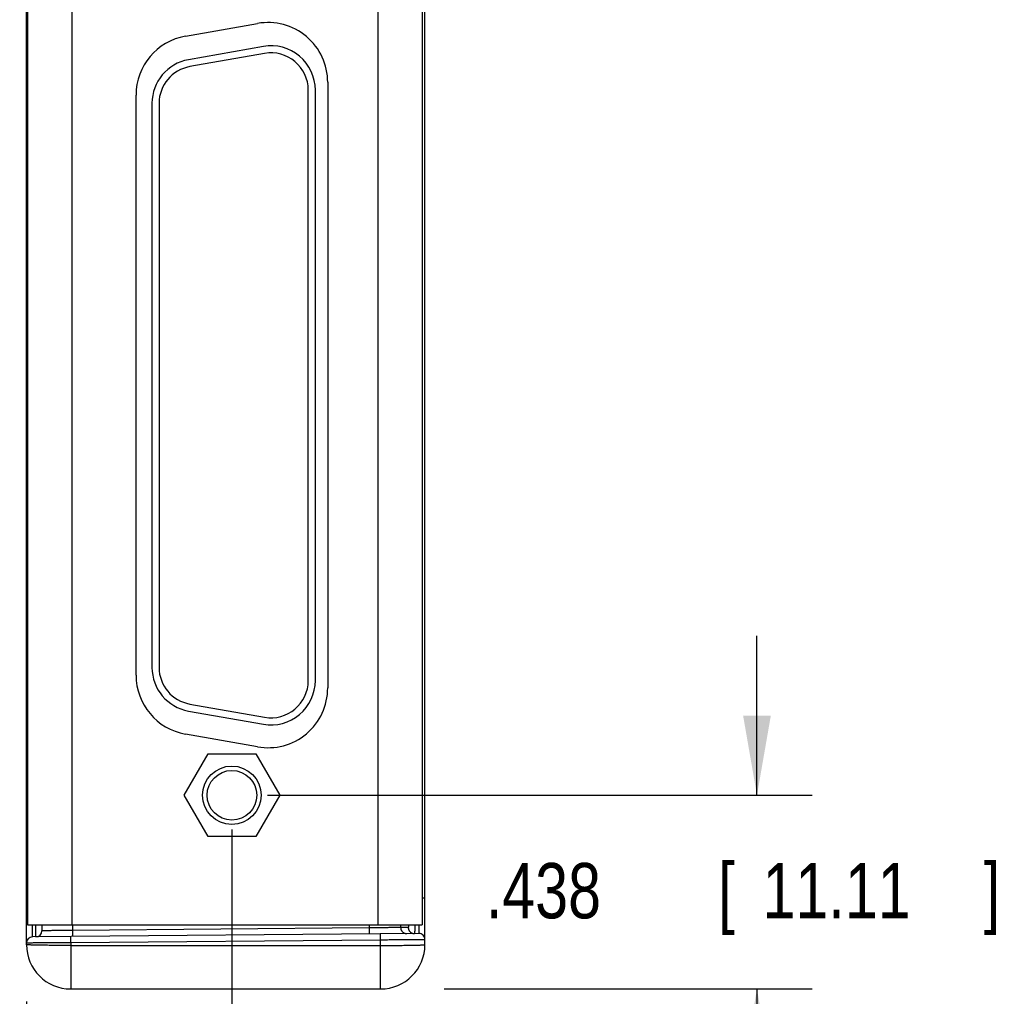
# Model space of a CAD drawing. Header units: inches. Extents: x 0.2 to 16.8, y 0.1 to 10.8.
# Tile 10 of 23: x 9 to 11.2, y 2.7 to 4.9. Entities that reach past the tile are written whole.
import ezdxf

# ---------------------------------------------------------------- set-up
doc = ezdxf.new("R2010")
doc.units = ezdxf.units.IN
doc.header["$LTSCALE"] = 0.935
doc.header["$MEASUREMENT"] = 0
doc.layers.get('0').update_dxf_attribs({"linetype": 'CONTINUOUS'})
doc.layers.add('DIMENSIONS', color=7, linetype='CONTINUOUS')
doc.styles.get("Standard").update_dxf_attribs({"font": 'txt', "width": 0.8})
doc.dimstyles.new('DIMSTYLE_1', dxfattribs={"dimtxt": 0.125, "dimasz": 0.18, "dimexe": 0.18, "dimexo": 0.0625, "dimgap": 0.09, "dimtad": 0, "dimtih": 1, "dimtoh": 1, "dimdec": 3, "dimzin": 4, "dimdsep": 46, "dimtxsty": 'STANDARD', "dimblk": '_FILLED', "dimblk1": '_FILLED', "dimblk2": '_FILLED', "dimcen": 0.09, "dimadec": 0, "dimazin": 0, "dimtp": 0.01, "dimtm": 0.01, "dimtfac": 1, "dimtdec": 3, "dimtofl": 0, "dimtmove": 0, "dimatfit": 3, "dimldrblk": '_FILLED', "dimfxl": 1, "dimtolj": 1, "dimtzin": 4, "dimarcsym": 0})

# ---------------------------------------------------------------- blocks, each defined once
blk = doc.blocks.new('_FILLED')
at = {"color": 0, "linetype": 'BYBLOCK'}
blk.add_solid([(0, 0), (-1, 0.174), (-1, -0.174)], dxfattribs=at)
blk = doc.blocks.new('*D2')
at = {"layer": 'DIMENSIONS', "color": 2, "linetype": 'CONTINUOUS'}
for p, q in [((9.4915, 3.0903), (9.4915, 1.8549)), ((9.0275, 2.7018), (9.0275, 1.8549)), ((9.0275, 1.9799), (8.34, 1.9799)), ((9.4915, 1.9799), (9.8515, 1.9799))]:
    blk.add_line(p, q, dxfattribs=at)
at = {"layer": 'DIMENSIONS', "color": 2, "linetype": 'CONTINUOUS', "xscale": 0.18, "yscale": 0.18, "zscale": 0.18}
blk.add_blockref('_FILLED', (9.0275, 1.9799), dxfattribs=at)
at = {"layer": 'DIMENSIONS', "color": 2, "linetype": 'CONTINUOUS', "xscale": 0.18, "yscale": 0.18, "zscale": 0.18, "rotation": 180}
blk.add_blockref('_FILLED', (9.4915, 1.9799), dxfattribs=at)
at = {"layer": 'DIMENSIONS', "color": 2, "linetype": 'CONTINUOUS', "width": 0.8}
for s, p in [('[', (7.5775, 1.9174)), (']', (8.1775, 1.9174)), ('.464', (7.0525, 1.9174)), ('11.79', (7.6775, 1.9174))]:
    blk.add_text(s, height=0.125, dxfattribs=at).set_placement(p)
blk = doc.blocks.new('*D4')
at = {"layer": 'DIMENSIONS', "color": 2, "linetype": 'CONTINUOUS'}
for p, q in [((10.6775, 3.1674), (10.6775, 3.5274)), ((9.5717, 3.1674), (10.8025, 3.1674)), ((9.9712, 2.7299), (10.8025, 2.7299)), ((10.6775, 2.7299), (10.6775, 2.3699))]:
    blk.add_line(p, q, dxfattribs=at)
at = {"layer": 'DIMENSIONS', "color": 2, "linetype": 'CONTINUOUS', "xscale": 0.18, "yscale": 0.18, "zscale": 0.18}
for p, rotation in [((10.6775, 3.1674), 270), ((10.6775, 2.7299), 90)]:
    blk.add_blockref('_FILLED', p, dxfattribs=dict(at, rotation=rotation))
at = {"layer": 'DIMENSIONS', "color": 2, "linetype": 'CONTINUOUS', "width": 0.8}
for s, p in [('.438', (10.065, 2.8894)), ('[', (10.59, 2.8894)), ('11.11', (10.69, 2.8894)), (']', (11.19, 2.8894))]:
    blk.add_text(s, height=0.125, dxfattribs=at).set_placement(p)

msp = doc.modelspace()

# ---------------------------------------------------------------- linework, layer by layer
at = {"color": 7, "linetype": 'CONTINUOUS'}
for p, q in [((9.0275, 2.8299), (9.0275, 6.0989)), ((9.9275, 2.8299), (9.9275, 6.0989)), ((9.03, 6.0539), (9.03, 2.8749)), ((9.13, 6.0539), (9.13, 2.8749)), ((9.8215, 6.0539), (9.8215, 2.8749)), ((9.9215, 6.0539), (9.9215, 2.8749)), ((9.3866, 4.8821), (9.5496, 4.9109)), ((9.5627, 4.8589), (9.3937, 4.8291)), ((9.5655, 4.8431), (9.3965, 4.8133)), ((9.664, 3.4264), (9.664, 4.7604)), ((9.68, 3.4264), (9.68, 4.7604)), ((9.708, 4.7779), (9.708, 3.4098)), ((9.275, 3.4386), (9.275, 4.7492)), ((9.311, 4.7306), (9.311, 3.4562)), ((9.327, 4.7306), (9.327, 3.4562)), ((9.3965, 3.3735), (9.5655, 3.3437)), ((9.3937, 3.3577), (9.5627, 3.3279)), ((9.5496, 3.2769), (9.3866, 3.3056)), ((9.3836, 3.1674), (9.4376, 3.2609)), ((9.4376, 3.2609), (9.5455, 3.2609)), ((9.5455, 3.2609), (9.5995, 3.1674)), ((9.4376, 3.0739), (9.3836, 3.1674)), ((9.5995, 3.1674), (9.5455, 3.0739)), ((9.5455, 3.0739), (9.4376, 3.0739)), ((9.03, 3.0688), (9.0275, 3.0688)), ((9.0275, 2.938), (9.03, 2.938)), ((9.0275, 2.9274), (9.03, 2.9274)), ((9.9275, 2.9351), (9.9215, 2.9351)), ((9.03, 2.8749), (9.9215, 2.8749)), ((9.0625, 2.8749), (9.0625, 2.8613)), ((9.1313, 2.8749), (9.1313, 2.862)), ((9.8015, 2.8749), (9.8015, 2.8679)), ((9.8727, 2.8749), (9.8727, 2.8686)), ((9.9136, 2.8551), (9.0412, 2.8475)), ((9.1275, 2.8342), (9.1274, 2.8482)), ((9.8015, 2.8679), (9.1313, 2.862)), ((9.8275, 2.8403), (9.8274, 2.8543)), ((9.8898, 2.8688), (9.8727, 2.8686)), ((9.8275, 2.8403), (9.1275, 2.8342)), ((9.1275, 2.8342), (9.1275, 2.7299)), ((9.1275, 2.8281), (9.8275, 2.8281)), ((9.8275, 2.7299), (9.8275, 2.8403)), ((9.1275, 2.7299), (9.8275, 2.7299))]:
    msp.add_line(p, q, dxfattribs=at)
for radius in [0.066, 0.056]:
    msp.add_circle((9.4915, 3.1674), radius, dxfattribs=at)
for centre, radius, start, end in [((9.573, 4.7779), 0.135, 0, 100), ((9.41, 4.7492), 0.135, 100, 180), ((9.58, 4.7604), 0.1, 0, 100), ((9.411, 4.7306), 0.1, 100, 180), ((9.58, 4.7604), 0.084, 0, 100), ((9.411, 4.7306), 0.084, 100, 180), ((9.411, 3.4562), 0.1, 180, 260), ((9.411, 3.4562), 0.084, 180, 260), ((9.41, 3.4386), 0.135, 180, 260), ((9.58, 3.4264), 0.1, 260, 360), ((9.58, 3.4264), 0.084, 260, 360), ((9.573, 3.4098), 0.135, 260, 360), ((9.0475, 2.9786), 0.02, 151.167, 180), ((9.0413, 2.8337), 0.0138, 90.5, 180), ((9.0488, 2.8613), 0.0138, 270.5, 360), ((9.9138, 2.8413), 0.0138, 0, 90.5), ((9.1275, 2.8299), 0.1, 180, 270), ((9.8275, 2.8299), 0.1, 270, 360)]:
    msp.add_arc(centre, radius, start, end, dxfattribs=at)
for points, knots in [([(9.03, 2.9811), (9.03, 2.9811), (9.0296, 2.9807), (9.0291, 2.9801), (9.0286, 2.9793), (9.0281, 2.9784), (9.0278, 2.9774), (9.0276, 2.9765), (9.0275, 2.9759), (9.0275, 2.9755)], [0, 0, 0, 0, 0.048991, 0.218338, 0.382197, 0.541228, 0.69642, 0.848916, 1, 1, 1, 1]), ([(9.0277, 2.9809), (9.0277, 2.9808), (9.0276, 2.9801), (9.0275, 2.9793), (9.0275, 2.9786)], [0, 0, 0, 0, 0.060548, 1, 1, 1, 1]), ([(9.028, 2.983), (9.028, 2.983), (9.0279, 2.9825), (9.0278, 2.982), (9.0278, 2.9817)], [0, 0, 0, 0, 0.180644, 1, 1, 1, 1]), ([(9.0286, 2.985), (9.0286, 2.9849), (9.0285, 2.9847), (9.0284, 2.9844), (9.0284, 2.9842)], [0, 0, 0, 0, 0.287877, 1, 1, 1, 1]), ([(9.03, 2.9881), (9.0297, 2.9876), (9.0292, 2.9866), (9.0288, 2.9855), (9.0286, 2.985)], [0, 0, 0, 0, 0.484048, 1, 1, 1, 1]), ([(9.0275, 2.9636), (9.0275, 2.9641), (9.0276, 2.9649), (9.028, 2.9662), (9.0285, 2.9674), (9.0293, 2.9684), (9.0298, 2.969), (9.03, 2.9692)], [0, 0, 0, 0, 0.201654, 0.406599, 0.617763, 0.83743, 1, 1, 1, 1]), ([(9.0412, 2.8475), (9.0411, 2.8475), (9.0413, 2.848), (9.0411, 2.8486), (9.0412, 2.8501), (9.0411, 2.8519), (9.0411, 2.8544), (9.0411, 2.8573), (9.0411, 2.8606), (9.0411, 2.8645), (9.0411, 2.8687), (9.0411, 2.8722), (9.0411, 2.8743), (9.0411, 2.8749)], [0, 0, 0, 0, 0.009986, 0.039812, 0.089273, 0.158016, 0.24557, 0.35135, 0.474654, 0.614655, 0.7704, 0.940821, 1, 1, 1, 1]), ([(9.0489, 2.8475), (9.049, 2.8475), (9.0488, 2.8481), (9.049, 2.8487), (9.0489, 2.8502), (9.049, 2.852), (9.049, 2.8544), (9.049, 2.8573), (9.049, 2.8607), (9.049, 2.8645), (9.049, 2.8688), (9.049, 2.8723), (9.049, 2.8744), (9.049, 2.8749)], [0, 0, 0, 0, 0.010021, 0.039936, 0.089553, 0.158536, 0.246411, 0.35258, 0.476316, 0.616772, 0.772988, 0.943898, 1, 1, 1, 1]), ([(9.8907, 2.8749), (9.8907, 2.8742), (9.8906, 2.8729), (9.8904, 2.8712), (9.8902, 2.8699), (9.8901, 2.8692), (9.8899, 2.8688), (9.8898, 2.8688)], [0, 0, 0, 0, 0.340637, 0.62066, 0.823492, 0.948384, 1, 1, 1, 1]), ([(9.905, 2.8749), (9.905, 2.8739), (9.9049, 2.8716), (9.9048, 2.8682), (9.9046, 2.8648), (9.9045, 2.8619), (9.9043, 2.8595), (9.9042, 2.8576), (9.904, 2.8562), (9.9039, 2.8555), (9.9038, 2.855), (9.9037, 2.855)], [0, 0, 0, 0, 0.150871, 0.343279, 0.512826, 0.658352, 0.778876, 0.873614, 0.942011, 0.983825, 1, 1, 1, 1]), ([(9.9138, 2.8749), (9.9138, 2.8739), (9.9138, 2.8716), (9.9138, 2.8683), (9.9138, 2.8649), (9.9137, 2.862), (9.9137, 2.8596), (9.9137, 2.8577), (9.9138, 2.8563), (9.9136, 2.8557), (9.9137, 2.8551), (9.9136, 2.8551)], [0, 0, 0, 0, 0.148003, 0.34203, 0.512959, 0.659619, 0.781008, 0.876297, 0.944834, 0.986156, 1, 1, 1, 1]), ([(9.1313, 2.862), (9.1293, 2.862), (9.1253, 2.862), (9.1193, 2.8619), (9.1135, 2.8618), (9.1078, 2.8618), (9.1022, 2.8617), (9.0969, 2.8617), (9.0919, 2.8616), (9.0871, 2.8616), (9.0827, 2.8615), (9.0787, 2.8615), (9.0751, 2.8614), (9.0719, 2.8614), (9.0691, 2.8614), (9.0668, 2.8613), (9.065, 2.8613), (9.0638, 2.8613), (9.063, 2.8613), (9.0626, 2.8613), (9.0625, 2.8613)], [0, 0, 0, 0, 0.087706, 0.174614, 0.260076, 0.343455, 0.424133, 0.501511, 0.575016, 0.644103, 0.708261, 0.767015, 0.81993, 0.866614, 0.906723, 0.939957, 0.966072, 0.98487, 0.99621, 1, 1, 1, 1]), ([(9.1313, 2.862), (9.1313, 2.8614), (9.1313, 2.8602), (9.1313, 2.8585), (9.1313, 2.8568), (9.1313, 2.8552), (9.1313, 2.8537), (9.1313, 2.8523), (9.1313, 2.8512), (9.1313, 2.8502), (9.1313, 2.8494), (9.1313, 2.8488), (9.1312, 2.8485), (9.1312, 2.8482), (9.1312, 2.8482)], [0, 0, 0, 0, 0.13046, 0.258686, 0.382485, 0.499741, 0.608449, 0.706749, 0.792963, 0.865617, 0.923473, 0.96555, 0.991152, 1, 1, 1, 1]), ([(9.8015, 2.8679), (9.8015, 2.8673), (9.8015, 2.8661), (9.8015, 2.8643), (9.8015, 2.8626), (9.8015, 2.861), (9.8015, 2.8595), (9.8015, 2.8582), (9.8015, 2.857), (9.8015, 2.856), (9.8015, 2.8552), (9.8015, 2.8546), (9.8014, 2.8543), (9.8014, 2.8541), (9.8014, 2.8541)], [0, 0, 0, 0, 0.13046, 0.258686, 0.382485, 0.499741, 0.608449, 0.706749, 0.792963, 0.865617, 0.923473, 0.96555, 0.991152, 1, 1, 1, 1]), ([(9.8727, 2.8686), (9.8725, 2.8686), (9.872, 2.8686), (9.8711, 2.8686), (9.8696, 2.8686), (9.8676, 2.8686), (9.8651, 2.8685), (9.8621, 2.8685), (9.8588, 2.8685), (9.855, 2.8684), (9.8508, 2.8684), (9.8462, 2.8683), (9.8414, 2.8683), (9.8362, 2.8682), (9.8308, 2.8682), (9.8252, 2.8681), (9.8194, 2.8681), (9.8135, 2.868), (9.8075, 2.8679), (9.8035, 2.8679), (9.8015, 2.8679)], [0, 0, 0, 0, 0.006622, 0.020518, 0.041579, 0.069647, 0.104509, 0.145905, 0.193524, 0.24701, 0.305967, 0.369954, 0.438498, 0.511089, 0.58719, 0.666237, 0.747648, 0.830823, 0.915149, 1, 1, 1, 1]), ([(9.8727, 2.8686), (9.8727, 2.868), (9.8728, 2.8668), (9.8731, 2.865), (9.8737, 2.8633), (9.8745, 2.8617), (9.8755, 2.8602), (9.8767, 2.8588), (9.8781, 2.8576), (9.8796, 2.8566), (9.8813, 2.8558), (9.883, 2.8552), (9.8848, 2.8549), (9.886, 2.8548), (9.8866, 2.8548)], [0, 0, 0, 0, 0.083358, 0.166715, 0.250069, 0.333418, 0.416761, 0.500098, 0.583428, 0.666751, 0.750069, 0.833382, 0.916692, 1, 1, 1, 1]), ([(9.8898, 2.8688), (9.8898, 2.8682), (9.8899, 2.8669), (9.8902, 2.8652), (9.8908, 2.8634), (9.8916, 2.8618), (9.8926, 2.8603), (9.8938, 2.8589), (9.8952, 2.8578), (9.8967, 2.8568), (9.8983, 2.856), (9.9001, 2.8554), (9.9018, 2.855), (9.9031, 2.855), (9.9037, 2.855)], [0, 0, 0, 0, 0.083358, 0.166715, 0.250069, 0.333418, 0.416761, 0.500098, 0.583428, 0.666751, 0.750069, 0.833382, 0.916692, 1, 1, 1, 1]), ([(9.1275, 2.8342), (9.1249, 2.8342), (9.1197, 2.8341), (9.1119, 2.8341), (9.1042, 2.834), (9.0967, 2.834), (9.0894, 2.8339), (9.0822, 2.8339), (9.0754, 2.8338), (9.0689, 2.8338), (9.0627, 2.8338), (9.057, 2.8337), (9.0517, 2.8337), (9.0468, 2.8337), (9.0425, 2.8337), (9.0386, 2.8336), (9.0354, 2.8336), (9.0326, 2.8336), (9.0305, 2.8337), (9.0289, 2.8336), (9.0282, 2.8338), (9.0275, 2.8336), (9.0275, 2.8337)], [0, 0, 0, 0, 0.078452, 0.156421, 0.233427, 0.308996, 0.38266, 0.453966, 0.522474, 0.587762, 0.649426, 0.707087, 0.760389, 0.809003, 0.852628, 0.890997, 0.923871, 0.95105, 0.972364, 0.987683, 0.996913, 1, 1, 1, 1]), ([(9.1275, 2.8281), (9.1249, 2.8281), (9.1197, 2.8281), (9.1119, 2.8282), (9.1042, 2.8282), (9.0967, 2.8282), (9.0894, 2.8283), (9.0822, 2.8283), (9.0754, 2.8284), (9.0689, 2.8285), (9.0627, 2.8286), (9.057, 2.8286), (9.0517, 2.8287), (9.0468, 2.8289), (9.0425, 2.829), (9.0386, 2.8291), (9.0353, 2.8292), (9.0326, 2.8293), (9.0305, 2.8295), (9.0289, 2.8296), (9.0282, 2.8297), (9.0275, 2.8298), (9.0275, 2.8299)], [0, 0, 0, 0, 0.07841, 0.156337, 0.2333, 0.308825, 0.382447, 0.453712, 0.522181, 0.587431, 0.649061, 0.706691, 0.759967, 0.808559, 0.85217, 0.890531, 0.923407, 0.950598, 0.971938, 0.987306, 0.996629, 1, 1, 1, 1]), ([(9.9275, 2.8413), (9.9275, 2.8412), (9.9269, 2.8414), (9.9262, 2.8412), (9.9245, 2.8412), (9.9225, 2.8412), (9.9197, 2.8411), (9.9165, 2.8411), (9.9126, 2.8411), (9.9083, 2.841), (9.9034, 2.841), (9.8981, 2.8409), (9.8924, 2.8408), (9.8862, 2.8408), (9.8797, 2.8407), (9.8728, 2.8407), (9.8657, 2.8406), (9.8584, 2.8405), (9.8508, 2.8405), (9.8432, 2.8404), (9.8354, 2.8404), (9.8302, 2.8403), (9.8275, 2.8403)], [0, 0, 0, 0, 0.00309, 0.012324, 0.027647, 0.048964, 0.076145, 0.109022, 0.147391, 0.191016, 0.239629, 0.292928, 0.350586, 0.412247, 0.477531, 0.546035, 0.617339, 0.691001, 0.766568, 0.843575, 0.921546, 1, 1, 1, 1]), ([(9.8275, 2.8281), (9.8301, 2.8281), (9.8353, 2.8281), (9.8431, 2.8282), (9.8507, 2.8282), (9.8583, 2.8282), (9.8656, 2.8283), (9.8728, 2.8283), (9.8796, 2.8284), (9.8861, 2.8285), (9.8923, 2.8286), (9.8981, 2.8286), (9.9034, 2.8287), (9.9082, 2.8289), (9.9126, 2.829), (9.9164, 2.8291), (9.9197, 2.8292), (9.9225, 2.8293), (9.9245, 2.8295), (9.9262, 2.8296), (9.9269, 2.8297), (9.9275, 2.8298), (9.9275, 2.8299)], [0, 0, 0, 0, 0.077989, 0.155529, 0.23227, 0.307772, 0.381515, 0.452911, 0.521447, 0.586758, 0.648463, 0.70618, 0.759549, 0.808227, 0.85191, 0.890336, 0.923269, 0.950508, 0.971888, 0.987284, 0.996624, 1, 1, 1, 1])]:
    msp.add_open_spline(points, degree=3, knots=knots, dxfattribs=at)
for points in [[(9.0278, 2.9817), (9.0277, 2.9814), (9.0277, 2.9811), (9.0277, 2.9809)], [(9.0284, 2.9842), (9.0282, 2.9838), (9.0281, 2.9834), (9.028, 2.983)]]:
    msp.add_open_spline(points, degree=3, dxfattribs=at)

# ---------------------------------------------------------------- dimensions: what is measured, and where the dimension line sits
at = {"layer": 'DIMENSIONS', "color": 2, "linetype": 'CONTINUOUS'}
dim = msp.add_linear_dim(base=(10.6775430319, 3.1673851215), p1=(9.9711965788, 2.7298851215), p2=(9.5717400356, 3.1673851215), angle=90, dimstyle='DIMSTYLE_1', dxfattribs=at)
dim.commit()
dim.dimension.update_dxf_attribs({"geometry": '*D4', "text_midpoint": (10.6775430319, 2.9518549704), "dimtype": 160})
dim = msp.add_linear_dim(base=(9.4915, 1.9799), p1=(9.0275, 2.7018), p2=(9.4915, 3.0903), dimstyle='DIMSTYLE_1', dxfattribs=at)
dim.commit()
dim.dimension.update_dxf_attribs({"geometry": '*D2', "text_midpoint": (7.665, 1.9799), "dimtype": 160})

doc.saveas('drawing.dxf')
